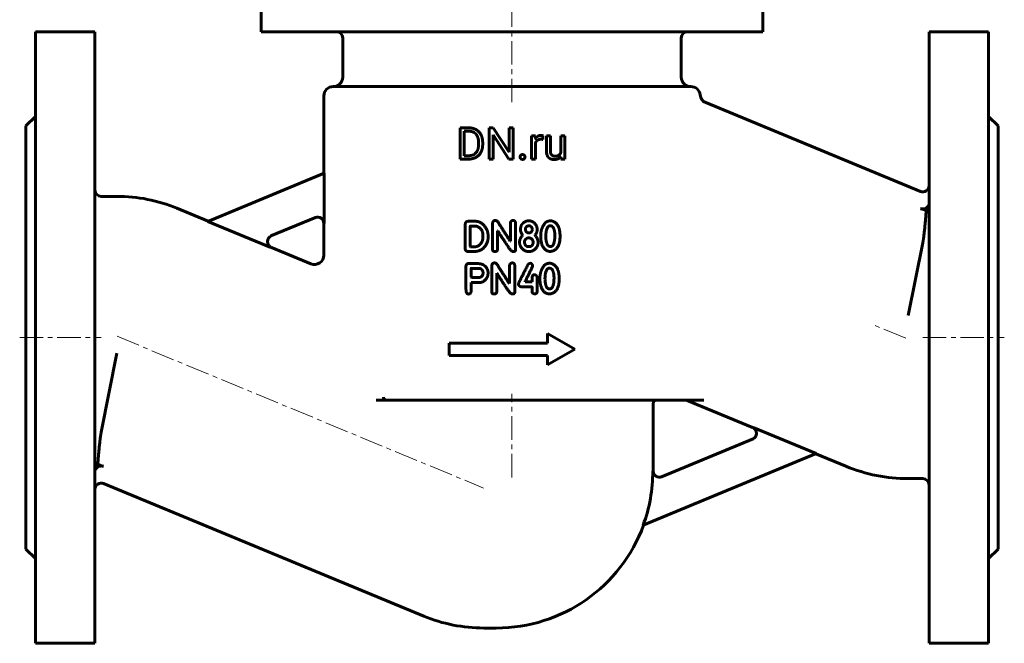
# Model space of a CAD drawing. Header units: millimetres. Extents: x -157 to 157, y -191 to 191.
# Tile 1 of 2: x -157 to 157, y -191 to 8. Entities that reach past the tile are written whole.
import ezdxf

# ---------------------------------------------------------------- set-up
doc = ezdxf.new("R2010")
doc.units = ezdxf.units.MM
for name, pattern in [('K5LT-1', [0]), ('K5LT_AXLED', [12, 7.5, -1.5, 1.5, -1.5]), ('K5LT_BASIC', [0])]:
    doc.linetypes.add(name, pattern=pattern)
doc.layers.add('Системный слой (1)', color=7, linetype='Continuous', true_color=0x6c6c6c)

# ---------------------------------------------------------------- blocks, each defined once
blk = doc.blocks.new('U15')
at = {"layer": 'Системный слой (1)', "color": 143, "linetype": 'K5LT_BASIC', "lineweight": 60, "true_color": 0x33acca}
for p, q in [((76.74, -122.18), (55.88, -113.54)), ((106.49, -134.5), (96.88, -130.52))]:
    blk.add_line(p, q, dxfattribs=at)
blk = doc.blocks.new('U16')
at = {"layer": 'Системный слой (1)', "color": 143, "linetype": 'K5LT_BASIC', "lineweight": 60, "true_color": 0x33acca}
for p, q in [((-106.86, -52.27), (-96.88, -56.4)), ((-76.74, -64.74), (-64.15, -69.96))]:
    blk.add_line(p, q, dxfattribs=at)
blk = doc.blocks.new('U17')
at = {"layer": 'Системный слой (1)', "color": 143, "linetype": 'K5LT_BASIC', "lineweight": 60, "true_color": 0x33acca}
for p, q in [((-60, -41.12), (-60, -16.46)), ((-60, -67.19), (-60, -57.1))]:
    blk.add_line(p, q, dxfattribs=at)

msp = doc.modelspace()

# ---------------------------------------------------------------- linework, layer by layer
at = {"layer": 'Системный слой (1)', "color": 30, "linetype": 'K5LT_AXLED', "lineweight": 18, "true_color": 0xff8000}
for p, q in [((0, -18.46), (0, 26.64)), ((125.56, -93.69), (115.76, -89.63)), ((-157, -93.46), (-131, -93.46)), ((-125.93, -93.08), (-9.07, -141.48)), ((131, -93.46), (157, -93.46)), ((0, -138.09), (0, -111.46))]:
    msp.add_line(p, q, dxfattribs=at)
at = {"layer": 'Системный слой (1)', "color": 143, "linetype": 'K5LT_BASIC', "lineweight": 60, "true_color": 0x33acca}
for p, q in [((-80, 4.04), (-80, 13.54)), ((80, 4.04), (80, 13.54)), ((-152, 4.04), (-133, 4.04)), ((-152, 4.04), (-152, -190.96)), ((-133, 4.04), (-133, -190.96)), ((-80, 4.04), (80, 4.04)), ((152, 4.04), (133, 4.04)), ((133, 4.04), (133, -190.96)), ((152, 4.04), (152, -190.96)), ((-54, -10.46), (-54, 2.04)), ((54, -10.46), (54, 2.04)), ((-57, -13.46), (57, -13.46)), ((130.23, -46.92), (61.82, -18.58)), ((-155, -25.96), (-152, -22.96)), ((155, -25.96), (152, -22.96)), ((-155, -25.96), (-155, -160.96)), ((-16.57, -26.62), (-13.75, -26.62)), ((-16.57, -36.59), (-16.57, -26.62)), ((-15.25, -35.51), (-15.25, -27.7)), ((-15.25, -27.7), (-13.75, -27.7)), ((-7.31, -36.59), (-7.31, -26.62)), ((-7.31, -26.62), (-5.99, -26.62)), ((-5.99, -26.62), (-0.95, -34.33)), ((-0.95, -26.62), (0.36, -26.62)), ((-0.95, -34.33), (-0.95, -26.62)), ((0.36, -36.59), (0.36, -26.62)), ((155, -25.96), (155, -160.96)), ((-10.66, -31.9), (-10.66, -31.29)), ((-9.35, -31.9), (-9.35, -31.31)), ((-5.99, -28.9), (-0.97, -36.59)), ((-5.99, -36.59), (-5.99, -28.9)), ((6.26, -36.59), (6.26, -29.18)), ((6.26, -29.18), (7.49, -29.18)), ((7.49, -29.18), (7.51, -30.02)), ((7.52, -36.59), (7.52, -31.32)), ((9.83, -30.31), (9.84, -29.14)), ((10.99, -33.96), (10.99, -29.18)), ((10.99, -29.18), (12.26, -29.18)), ((12.26, -33.97), (12.26, -29.18)), ((15.55, -29.18), (16.83, -29.18)), ((15.55, -34.57), (15.55, -29.18)), ((16.83, -36.59), (16.83, -29.18)), ((-16.57, -36.59), (-13.87, -36.59)), ((-15.25, -35.51), (-13.87, -35.51)), ((-7.31, -36.59), (-5.99, -36.59)), ((-0.97, -36.59), (0.36, -36.59)), ((6.26, -36.59), (7.52, -36.59)), ((15.59, -35.85), (15.61, -36.59)), ((15.61, -36.59), (16.83, -36.59)), ((-97.01, -56.45), (-59.92, -41.09)), ((-59.92, -57.07), (-59.92, -41.09)), ((-131, -48.46), (-125.99, -48.46)), ((-97.01, -56.45), (-76.88, -64.79)), ((-62.69, -55.23), (-76.87, -61.1)), ((-14.17, -56.44), (-13.93, -56.42)), ((-13.93, -56.42), (-11.65, -56.42)), ((-14.91, -65.24), (-14.91, -57.33)), ((-13.34, -64.48), (-13.32, -58.02)), ((-13.24, -57.94), (-11.76, -57.94)), ((-6.21, -65.36), (-6.21, -57.08)), ((-4.61, -65.36), (-4.61, -59.44)), ((-4.61, -59.44), (-4.54, -59.44)), ((-0.5, -62.75), (-0.5, -57.12)), ((1.13, -65.59), (1.13, -57.08)), ((5.36, -57.86), (5.43, -57.86)), ((-9.28, -61.37), (-9.28, -60.91)), ((-0.58, -62.75), (-0.5, -62.75)), ((3.41, -60.83), (3.41, -60.79)), ((7.34, -60.9), (7.34, -60.86)), ((10.78, -61.31), (10.81, -60.54)), ((15.33, -61.13), (15.33, -61.09)), ((-13.34, -64.48), (-13.26, -64.52)), ((-13.26, -64.52), (-11.76, -64.52)), ((5.28, -64.5), (5.47, -64.5)), ((8.32, -63.22), (8.32, -63.19)), ((12.11, -64.42), (12.44, -64.42)), ((126.39, -86.46), (131, -63.3)), ((-14.04, -66.04), (-11.95, -66.04)), ((0.26, -66.03), (0.52, -66.03)), ((5.28, -66.07), (5.43, -66.07)), ((-14.7, -70.74), (-14.67, -78.16)), ((-13.83, -69.85), (-11.78, -69.85)), ((-13, -71.43), (-10.26, -71.43)), ((-6.47, -78.89), (-6.47, -70.61)), ((-0.77, -76.28), (-0.77, -70.66)), ((0.87, -79.12), (0.87, -70.61)), ((-13.03, -74.28), (-12.96, -74.36)), ((-12.96, -74.36), (-10.87, -74.36)), ((-4.88, -78.89), (-4.88, -72.98)), ((-4.88, -72.98), (-4.8, -72.98)), ((6.39, -75.74), (6.39, -74.63)), ((7.99, -78.84), (7.99, -74.22)), ((10.51, -74.85), (10.55, -74.07)), ((15.06, -74.66), (15.06, -74.63)), ((-13.03, -78.65), (-13.03, -75.92)), ((-13.03, -75.92), (-9.84, -75.92)), ((-0.84, -76.28), (-0.77, -76.28)), ((3.12, -77.34), (6.32, -77.34)), ((4.2, -75.74), (4.2, -75.59)), ((4.2, -75.74), (6.39, -75.74)), ((6.39, -78.89), (6.39, -77.41)), ((11.84, -77.95), (12.18, -77.95)), ((0, -79.56), (0.26, -79.56)), ((11.34, -92.22), (20, -97.22)), ((11.34, -95.22), (11.34, -92.22)), ((-20, -95.22), (11.34, -95.22)), ((-20, -99.22), (-20, -95.22)), ((11.34, -102.22), (20, -97.22)), ((-125.99, -98.46), (-131, -123.62)), ((-20, -99.22), (11.34, -99.22)), ((11.34, -102.22), (11.34, -99.22)), ((-40.78, -113.46), (-43.34, -113.46)), ((-40.1, -113.46), (-40.78, -113.46)), ((-40.1, -113.46), (55.36, -113.46)), ((45, -136.09), (45, -114.46)), ((55.36, -113.46), (61.15, -113.46)), ((97.01, -130.47), (76.88, -122.13)), ((47.67, -137.92), (76.87, -125.82)), ((97.01, -130.47), (41.83, -153.33)), ((44.9, -136.09), (45, -136.09)), ((-130.23, -140), (-28.14, -182.29)), ((131, -138.46), (126.39, -138.46)), ((-155, -160.96), (-152, -163.96)), ((155, -160.96), (152, -163.96)), ((-9.01, -186.09), (-5, -186.09)), ((-152, -190.96), (-133, -190.96)), ((152, -190.96), (133, -190.96))]:
    msp.add_line(p, q, dxfattribs=at)
for centre, radius, start, end in [((-56, 2.04), 2, 0, 90), ((56, 2.04), 2, 90, 180), ((-57, -10.46), 3, 270, 0), ((57, -10.46), 3, 180, 270), ((-57, -16.46), 3, 90, 180), ((57, -16.46), 3, 6.2262, 90), ((62.96, -15.81), 3, 186.2262, 247.5), ((-131, -46.46), 2, 180, 270), ((131, -45.07), 2, 247.5, 0), ((-125.99, -98.46), 50, 67.5, 90), ((-62, -57.1), 2, 0, 112.5), ((-75.98, -62.89), 2, 112.5, 247.5), ((-63, -67.19), 3, 247.5, 0), ((791.24, 90.93), 856.76, 193.73283, 193.80169), ((46, -114.46), 1, 90, 180), ((55.49, -114.46), 1, 67.5, 90), ((75.98, -124.03), 2, 292.5, 67.5), ((126.39, -86.46), 52, 247.5, 270), ((-5, -136.09), 49.9, 339.7999, 0), ((47, -136.03), 2, 181.8297, 292.5), ((-131, -141.85), 2, 67.5, 180), ((131, -140.46), 2, 0, 90), ((-5, -136.09), 50, 270, 339.9057), ((-9.01, -136.09), 50, 247.5, 270)]:
    msp.add_arc(centre, radius, start, end, dxfattribs=at)
for centre, major_axis in [((117.61, -90.4), (-231.68, 73.5)), ((-117.61, -96.52), (231.68, -73.5))]:
    msp.add_ellipse(centre, major_axis=major_axis, ratio=0.164883, start_param=4.70216, end_param=4.709834, dxfattribs=at)
for points in [[(-9.35, -31.31), (-9.35, -30.22), (-9.98, -28.49), (-11.15, -27.27), (-12.77, -26.62), (-13.75, -26.62)], [(-10.66, -31.29), (-10.66, -30.44), (-11.07, -29.1), (-11.87, -28.18), (-13.01, -27.7), (-13.75, -27.7)], [(9.28, -29.04), (8.67, -29.04), (8.24, -29.3)], [(9.22, -30.26), (9.39, -30.26), (9.67, -30.28), (9.83, -30.31)], [(9.59, -29.07), (9.41, -29.04), (9.28, -29.04)], [(9.84, -29.14), (9.77, -29.1), (9.59, -29.07)], [(-13.87, -36.59), (-12.83, -36.59), (-11.17, -35.93), (-9.98, -34.72), (-9.35, -32.98), (-9.35, -31.9)], [(-13.87, -35.51), (-12.8, -35.51), (-11.38, -34.61), (-10.66, -32.99), (-10.66, -31.9)], [(10.99, -33.96), (10.99, -34.7), (11.17, -35.22)], [(12.37, -34.79), (12.26, -34.47), (12.26, -33.97)], [(2.78, -35.37), (2.57, -35.59), (2.57, -35.91)], [(2.57, -35.91), (2.57, -36.23), (2.78, -36.45)], [(3.36, -35.15), (2.98, -35.15), (2.78, -35.37)], [(2.78, -36.45), (2.98, -36.67), (3.36, -36.67)], [(3.95, -35.37), (3.74, -35.15), (3.36, -35.15)], [(3.36, -36.67), (3.74, -36.67), (3.95, -36.45)], [(4.15, -35.91), (4.15, -35.59), (3.95, -35.37)], [(3.95, -36.45), (4.15, -36.23), (4.15, -35.91)], [(11.17, -35.22), (11.34, -35.75), (11.66, -36.08)], [(11.66, -36.08), (11.99, -36.41), (12.43, -36.56)], [(13.12, -35.57), (12.88, -35.5), (12.48, -35.12), (12.37, -34.79)], [(12.43, -36.56), (12.88, -36.72), (13.42, -36.72)], [(13.62, -35.65), (13.36, -35.65), (13.12, -35.57)], [(13.42, -36.72), (14.22, -36.72), (14.77, -36.47)], [(14.9, -35.34), (14.43, -35.65), (13.62, -35.65)], [(14.77, -36.47), (15.26, -36.24), (15.59, -35.85)], [(15.55, -34.57), (15.34, -35.05), (14.9, -35.34)], [(-14.17, -56.44), (-14.79, -56.46), (-14.91, -57.33)], [(-8.11, -58.9), (-9.54, -56.42), (-11.65, -56.42)], [(-5.3, -56.14), (-6.04, -56.14), (-6.21, -57.08)], [(-3.96, -57.51), (-4.61, -56.14), (-5.3, -56.14)], [(0.41, -56.17), (-0.5, -56.17), (-0.5, -57.12)], [(1.13, -57.08), (1.13, -56.17), (0.41, -56.17)], [(5.32, -56.25), (4.39, -56.29), (3.6, -56.94)], [(7.8, -57.9), (6.86, -56.25), (5.32, -56.25)], [(11.15, -56.51), (10.43, -56.88), (9.81, -58.1)], [(12.15, -56.25), (11.52, -56.36), (11.15, -56.51)], [(14.96, -58.46), (13.96, -56.25), (12.15, -56.25)], [(-13.24, -57.94), (-13.32, -57.96), (-13.32, -58.02)], [(-11.19, -58.02), (-11.54, -57.94), (-11.76, -57.94)], [(-9.28, -60.91), (-9.28, -58.78), (-11.19, -58.02)], [(-7.61, -61.37), (-7.61, -59.86), (-8.11, -58.9)], [(-4.54, -59.44), (-3.61, -61), (-1.38, -64.3)], [(-0.58, -62.75), (-2.41, -59.85), (-3.96, -57.51)], [(3.6, -56.94), (2.81, -57.59), (2.7, -58.92)], [(2.7, -58.92), (2.7, -60), (3.41, -60.79)], [(5.36, -57.86), (4.28, -57.99), (4.28, -58.95)], [(4.28, -58.95), (4.39, -60.11), (5.43, -60.11)], [(6.49, -58.92), (6.25, -57.86), (5.43, -57.86)], [(5.43, -60.11), (6.37, -60.11), (6.49, -58.92)], [(7.34, -60.86), (8.06, -59.92), (8.06, -59.03)], [(8.06, -59.03), (8.06, -58.61), (7.8, -57.9)], [(9.81, -58.1), (9.19, -59.32), (9.15, -61.02)], [(12.18, -57.83), (11.02, -57.83), (10.81, -60.54)], [(13.66, -61.09), (13.66, -57.83), (12.18, -57.83)], [(15.33, -61.09), (15.33, -59.89), (14.96, -58.46)], [(-10.28, -65.74), (-7.61, -64.34), (-7.61, -61.37)], [(-9.67, -63.11), (-9.28, -62.42), (-9.28, -61.37)], [(3.41, -60.83), (2.4, -61.96), (2.4, -63.07)], [(4.01, -62.7), (3.97, -63.03), (3.97, -63.11)], [(5.4, -61.69), (4.43, -61.69), (4.01, -62.7)], [(6.75, -63.19), (6.75, -61.92), (5.4, -61.69)], [(8.32, -63.19), (8.32, -61.96), (7.34, -60.9)], [(9.15, -61.02), (9.15, -62.44), (9.55, -63.83)], [(10.78, -61.31), (10.93, -64.42), (12.11, -64.42)], [(12.44, -64.42), (13.24, -64.42), (13.59, -62.39)], [(12.96, -65.9), (15.33, -65.1), (15.33, -61.13)], [(13.59, -62.39), (13.66, -61.48), (13.66, -61.09)], [(-14.91, -65.24), (-14.88, -65.94), (-14.04, -66.04)], [(-11.95, -66.04), (-11.34, -66.04), (-10.28, -65.74)], [(-11.76, -64.52), (-10.58, -64.52), (-9.67, -63.11)], [(-6.21, -65.36), (-6.21, -66.06), (-5.45, -66.06)], [(-5.45, -66.06), (-4.61, -66.06), (-4.61, -65.36)], [(-1.38, -64.3), (-0.27, -66.03), (0.26, -66.03)], [(0.52, -66.03), (1.13, -66.03), (1.13, -65.59)], [(2.4, -63.07), (2.4, -63.69), (2.74, -64.46)], [(2.74, -64.46), (3.77, -66.07), (5.28, -66.07)], [(3.97, -63.11), (4.18, -64.5), (5.28, -64.5)], [(5.43, -66.07), (6.01, -66.07), (6.63, -65.81)], [(5.47, -64.5), (6.54, -64.5), (6.75, -63.19)], [(6.63, -65.81), (8.32, -64.8), (8.32, -63.22)], [(9.55, -63.83), (10.44, -66.01), (12.15, -66.01)], [(12.15, -66.01), (12.63, -66.01), (12.96, -65.9)], [(-13.83, -69.85), (-14.51, -69.85), (-14.7, -70.74)], [(-13, -71.43), (-13.07, -71.44), (-13.07, -71.51)], [(-13.07, -71.51), (-13.03, -73.79), (-13.03, -74.28)], [(-8.39, -70.9), (-9.22, -69.83), (-11.78, -69.85)], [(-9.23, -72.8), (-9.23, -71.89), (-10.26, -71.43)], [(-7.64, -72.99), (-7.55, -71.97), (-8.39, -70.9)], [(-5.56, -69.67), (-6.31, -69.67), (-6.47, -70.61)], [(-4.23, -71.04), (-4.88, -69.67), (-5.56, -69.67)], [(-0.84, -76.28), (-2.68, -73.38), (-4.23, -71.04)], [(0.14, -69.7), (-0.77, -69.7), (-0.77, -70.66)], [(0.87, -70.61), (0.87, -69.7), (0.14, -69.7)], [(5.05, -70.35), (2.08, -76.09), (2.08, -76.37)], [(4.2, -75.59), (6.58, -70.8), (6.58, -70.69)], [(5.76, -69.8), (5.05, -70.03), (5.05, -70.35)], [(6.58, -70.69), (6.49, -69.8), (5.76, -69.8)], [(9.55, -71.63), (8.93, -72.85), (8.88, -74.55)], [(10.88, -70.04), (10.16, -70.42), (9.55, -71.63)], [(11.92, -71.37), (10.75, -71.37), (10.55, -74.07)], [(11.88, -69.78), (11.25, -69.89), (10.88, -70.04)], [(14.69, -72), (13.7, -69.78), (11.88, -69.78)], [(13.4, -74.63), (13.4, -71.37), (11.92, -71.37)], [(15.06, -74.63), (15.06, -73.42), (14.69, -72)], [(-10.87, -74.36), (-9.23, -74.36), (-9.23, -72.8)], [(-9.84, -75.92), (-7.64, -74.96), (-7.64, -72.99)], [(-4.8, -72.98), (-3.88, -74.54), (-1.65, -77.84)], [(7.21, -73.44), (6.39, -73.44), (6.39, -74.63)], [(7.99, -74.22), (7.99, -73.63), (7.21, -73.44)], [(8.88, -74.55), (8.88, -75.98), (9.29, -77.36)], [(10.51, -74.85), (10.66, -77.95), (11.84, -77.95)], [(12.69, -79.43), (15.06, -78.63), (15.06, -74.66)], [(13.32, -75.92), (13.4, -75.01), (13.4, -74.63)], [(-14.67, -78.16), (-14.67, -79.6), (-13.83, -79.6)], [(-1.65, -77.84), (-0.54, -79.56), (0, -79.56)], [(2.08, -76.37), (2.08, -77.19), (3.12, -77.34)], [(6.32, -77.34), (6.39, -77.34), (6.39, -77.41)], [(9.29, -77.36), (10.17, -79.54), (11.88, -79.54)], [(12.18, -77.95), (12.98, -77.95), (13.32, -75.92)], [(-13.83, -79.6), (-13.12, -79.6), (-13.03, -78.65)], [(-6.47, -78.89), (-6.47, -79.59), (-5.71, -79.59)], [(-5.71, -79.59), (-4.88, -79.59), (-4.88, -78.89)], [(0.26, -79.56), (0.87, -79.56), (0.87, -79.12)], [(6.39, -78.89), (6.43, -79.46), (7.22, -79.57)], [(7.22, -79.57), (7.99, -79.52), (7.99, -78.84)], [(11.88, -79.54), (12.36, -79.54), (12.69, -79.43)]]:
    msp.add_open_spline(points, degree=2, dxfattribs=at)
for points, degree, knots in [([(8.24, -29.3), (7.8, -29.55), (7.52, -30.02), (7.51, -30.02)], 2, [0, 0, 0, 1.967275, 2, 2, 2]), ([(7.52, -31.32), (7.65, -31.01), (8.11, -30.53), (8.78, -30.26), (9.22, -30.26)], 2, [0, 0, 0, 0.9573, 1.97865, 3, 3, 3]), ([(133, -50.73), (133, -50.85), (132.98, -51.02), (132.92, -51.25), (132.84, -51.44), (132.72, -51.64), (132.55, -51.85), (132.33, -52.06), (132.07, -52.23), (131.78, -52.36), (131.47, -52.45), (131.19, -52.49), (130.93, -52.49), (130.64, -52.47), (130.45, -52.43), (130.32, -52.39)], 3, [0, 0, 0, 0, 1.595022, 2.530498, 3.304035, 4.425, 5.717611, 7.065067, 8.433214, 9.806003, 11.15121, 12.383758, 13.45361, 14.321895, 16, 16, 16, 16]), ([(132.1, -52.95), (132.06, -53.44), (131.99, -54.35), (131.88, -55.67), (131.78, -56.79), (131.69, -57.75), (131.61, -58.63), (131.53, -59.43), (131.45, -60.12), (131.38, -60.72), (131.32, -61.22), (131.26, -61.65), (131.21, -62.01), (131.17, -62.33), (131.12, -62.65), (131.06, -62.97), (131.02, -63.19), (131, -63.3)], 3, [0, 0, 0, 0, 3.323733, 5.882282, 7.710443, 9.444021, 10.909095, 12.147129, 13.335099, 14.161781, 14.977861, 15.624697, 16.103775, 16.58133, 17.05581, 17.52872, 18, 18, 18, 18]), ([(133, -51.48), (133, -51.57), (132.99, -51.71), (132.95, -51.9), (132.88, -52.09), (132.8, -52.25), (132.7, -52.42), (132.59, -52.56), (132.4, -52.75), (132.22, -52.88), (132.1, -52.95)], 3, [0, 0, 0, 0, 1.602259, 2.688107, 3.725294, 5.223481, 6.141555, 7.300598, 8.48565, 11, 11, 11, 11]), ([(-41.02, -112.46), (-41, -112.54), (-40.97, -112.65), (-40.91, -112.78), (-40.84, -112.91), (-40.77, -113.02), (-40.68, -113.13), (-40.61, -113.21), (-40.54, -113.28), (-40.46, -113.34), (-40.38, -113.38), (-40.29, -113.42), (-40.2, -113.45), (-40.13, -113.46), (-40.1, -113.46)], 3, [0, 0, 0, 0, 2.205094, 3.230027, 4.2, 6.139183, 7.122273, 8.160745, 9.24429, 10.307895, 11.306246, 12.184853, 13.725676, 15, 15, 15, 15]), ([(-132.1, -133.97), (-132.06, -133.48), (-131.99, -132.57), (-131.88, -131.25), (-131.78, -130.13), (-131.69, -129.17), (-131.61, -128.29), (-131.53, -127.49), (-131.45, -126.8), (-131.38, -126.2), (-131.32, -125.7), (-131.26, -125.27), (-131.21, -124.91), (-131.17, -124.59), (-131.12, -124.27), (-131.06, -123.95), (-131.02, -123.73), (-131, -123.62)], 3, [0, 0, 0, 0, 3.323733, 5.882282, 7.710443, 9.444021, 10.909095, 12.147129, 13.335099, 14.161781, 14.977861, 15.624697, 16.103774, 16.58133, 17.05581, 17.52872, 18, 18, 18, 18]), ([(-133, -135.44), (-133, -135.35), (-132.99, -135.21), (-132.95, -135.02), (-132.88, -134.83), (-132.8, -134.67), (-132.7, -134.5), (-132.59, -134.36), (-132.4, -134.17), (-132.22, -134.04), (-132.1, -133.97)], 3, [0, 0, 0, 0, 1.602259, 2.688107, 3.725294, 5.223481, 6.141555, 7.300598, 8.48565, 11, 11, 11, 11]), ([(-133, -136.19), (-133, -136.07), (-132.98, -135.9), (-132.92, -135.67), (-132.84, -135.48), (-132.72, -135.28), (-132.55, -135.07), (-132.33, -134.86), (-132.07, -134.69), (-131.78, -134.56), (-131.47, -134.47), (-131.19, -134.43), (-130.93, -134.43), (-130.64, -134.45), (-130.45, -134.49), (-130.32, -134.53)], 3, [0, 0, 0, 0, 1.595022, 2.530498, 3.304035, 4.425, 5.717611, 7.065067, 8.433214, 9.806003, 11.15121, 12.383758, 13.45361, 14.321895, 16, 16, 16, 16])]:
    msp.add_open_spline(points, degree=degree, knots=knots, dxfattribs=at)
at = {"layer": 'Системный слой (1)', "color": 7, "linetype": 'K5LT-1'}
for points, knots in [([(-62.69, -55.23), (-62.66, -55.21), (-62.59, -55.19), (-62.45, -55.14), (-62.34, -55.11), (-62.23, -55.1), (-62.14, -55.08), (-61.98, -55.07), (-61.85, -55.07), (-61.68, -55.09), (-61.58, -55.1), (-61.49, -55.12), (-61.47, -55.13), (-61.42, -55.14), (-61.33, -55.16), (-61.19, -55.21), (-61.02, -55.29), (-60.84, -55.39), (-60.67, -55.51), (-60.52, -55.65), (-60.39, -55.78), (-60.31, -55.89), (-60.23, -56), (-60.17, -56.11), (-60.1, -56.25), (-60.05, -56.36), (-60.01, -56.48), (-59.98, -56.6), (-59.96, -56.71), (-59.93, -56.87), (-59.92, -56.99), (-59.92, -57.07)], [0, 0, 0, 0, 0.445825, 0.891649, 1.783298, 1.831013, 2.297755, 2.815281, 3.799549, 3.902028, 4.92747, 4.981278, 5.063196, 5.227032, 5.554703, 6.210047, 6.982658, 7.915238, 8.74063, 9.566022, 10.389815, 10.962007, 11.233949, 12.019841, 12.534136, 13.048431, 13.562725, 14.080563, 14.51111, 14.991217, 16, 16, 16, 16]), ([(-76.87, -61.1), (-76.9, -61.11), (-76.96, -61.14), (-77.05, -61.18), (-77.15, -61.24), (-77.27, -61.32), (-77.41, -61.42), (-77.55, -61.56), (-77.66, -61.69), (-77.75, -61.8), (-77.82, -61.91), (-77.89, -62.03), (-77.94, -62.15), (-77.99, -62.27), (-78.04, -62.4), (-78.07, -62.54), (-78.1, -62.72), (-78.11, -62.9), (-78.11, -63.06), (-78.09, -63.23), (-78.07, -63.37), (-78.04, -63.49), (-78.01, -63.58), (-77.96, -63.72), (-77.89, -63.87), (-77.81, -64.01), (-77.74, -64.12), (-77.65, -64.23), (-77.56, -64.33), (-77.44, -64.44), (-77.31, -64.55), (-77.17, -64.65), (-77.05, -64.71), (-76.95, -64.76), (-76.9, -64.78), (-76.88, -64.79)], [0, 0, 0, 0, 0.406391, 0.812783, 1.253562, 1.694341, 2.567853, 3.348743, 4.077389, 4.619181, 5.117847, 5.683586, 6.205247, 6.726908, 7.212828, 7.906172, 8.462751, 9.474128, 9.979017, 10.483905, 11.492496, 11.660869, 11.997614, 12.671104, 13.464976, 13.951444, 14.585986, 15.123891, 15.661796, 16.245141, 17.027402, 17.724842, 18.335834, 18.667917, 19, 19, 19, 19]), ([(76.87, -125.82), (76.9, -125.81), (76.96, -125.78), (77.05, -125.74), (77.15, -125.68), (77.27, -125.6), (77.41, -125.5), (77.55, -125.36), (77.66, -125.24), (77.75, -125.12), (77.82, -125.01), (77.89, -124.89), (77.94, -124.77), (77.99, -124.65), (78.04, -124.52), (78.07, -124.38), (78.1, -124.2), (78.11, -124.03), (78.11, -123.86), (78.09, -123.69), (78.07, -123.55), (78.04, -123.43), (78.01, -123.34), (77.96, -123.2), (77.89, -123.05), (77.81, -122.92), (77.74, -122.8), (77.65, -122.69), (77.56, -122.59), (77.44, -122.48), (77.31, -122.37), (77.17, -122.27), (77.05, -122.21), (76.95, -122.16), (76.9, -122.14), (76.88, -122.13)], [0, 0, 0, 0, 0.406391, 0.812783, 1.253562, 1.694341, 2.567853, 3.348743, 4.077389, 4.619181, 5.117847, 5.683586, 6.205247, 6.726908, 7.212828, 7.906172, 8.462751, 9.474128, 9.979017, 10.483905, 11.492496, 11.660869, 11.997614, 12.671104, 13.464976, 13.951444, 14.585986, 15.123891, 15.661796, 16.245141, 17.027402, 17.724842, 18.335834, 18.667917, 19, 19, 19, 19]), ([(47.67, -137.92), (47.64, -137.93), (47.57, -137.96), (47.43, -138), (47.32, -138.03), (47.2, -138.05), (47.12, -138.06), (46.96, -138.07), (46.83, -138.07), (46.65, -138.06), (46.56, -138.04), (46.47, -138.02), (46.44, -138.02), (46.39, -138.01), (46.3, -137.98), (46.16, -137.93), (46.01, -137.87), (45.87, -137.79), (45.75, -137.71), (45.62, -137.61), (45.49, -137.49), (45.37, -137.36), (45.27, -137.24), (45.2, -137.13), (45.14, -137.02), (45.08, -136.9), (45.03, -136.79), (44.99, -136.67), (44.96, -136.55), (44.93, -136.44), (44.91, -136.29), (44.9, -136.17), (44.9, -136.09)], [0, 0, 0, 0, 0.449045, 0.898091, 1.796181, 1.843837, 2.31375, 2.834321, 3.824805, 3.927878, 4.959961, 5.014021, 5.098154, 5.266419, 5.602949, 6.276009, 7.081526, 7.595568, 8.24639, 8.81608, 9.639307, 10.46132, 10.994428, 11.540354, 12.067093, 12.589044, 13.10436, 13.619675, 14.138569, 14.569671, 15.050621, 16, 16, 16, 16])]:
    msp.add_open_spline(points, degree=3, knots=knots, dxfattribs=at)

# ---------------------------------------------------------------- block references
at = {"layer": 'Системный слой (1)'}
for name in ['U17', 'U16', 'U15']:
    msp.add_blockref(name, (0, 0), dxfattribs=at)

doc.saveas('drawing.dxf')
